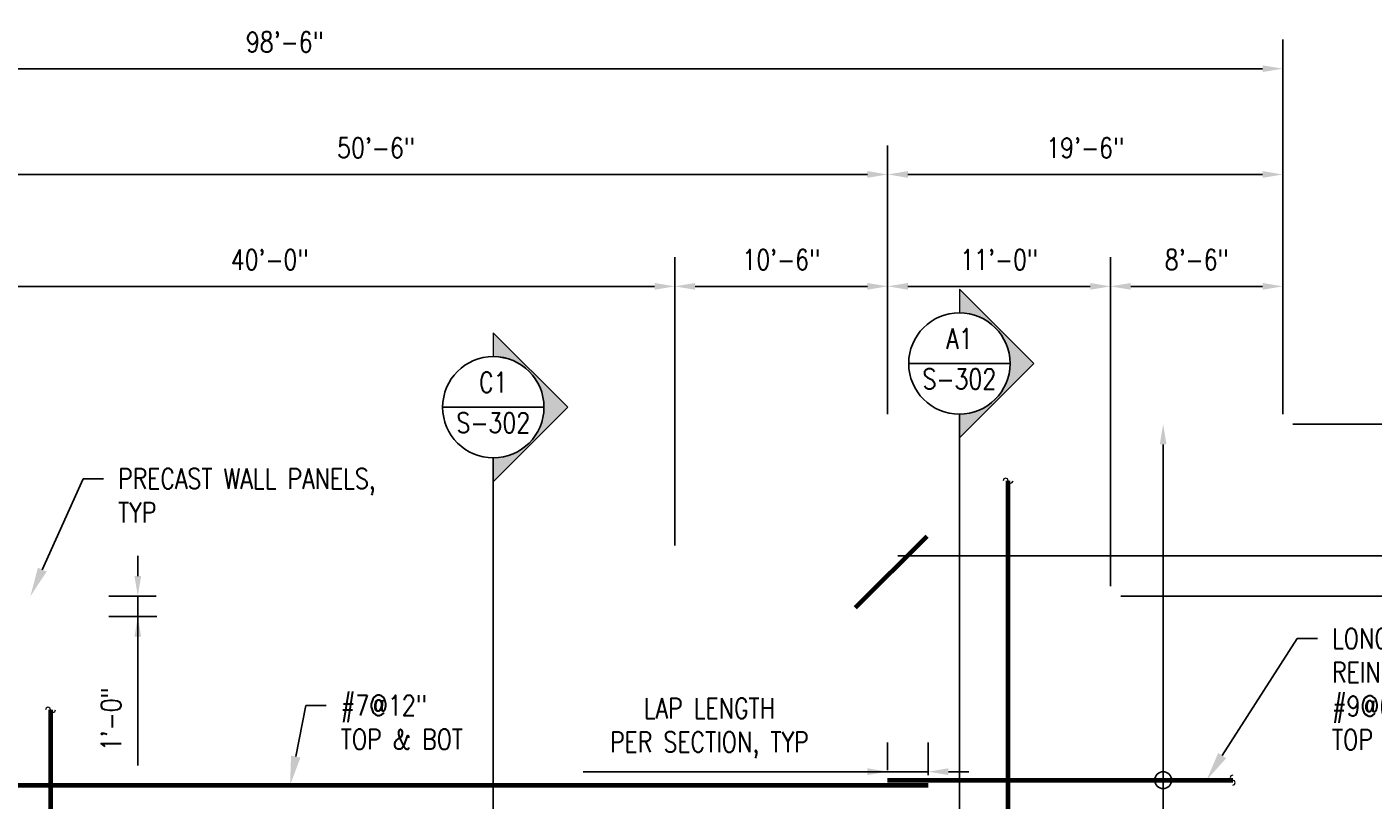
# Model space of a CAD drawing. Header units: inches. Extents: x -15987 to 28301, y -790 to 779.
# Tile 5 of 6: x 438 to 1235, y 41 to 499. Entities that reach past the tile are written whole.
import ezdxf
from ezdxf import colors
from ezdxf.entities.mleader import LeaderData, LeaderLine
from ezdxf.enums import TextEntityAlignment as Align
from ezdxf.math import Vec2, Vec3

# ---------------------------------------------------------------- set-up
doc = ezdxf.new("R2010")
doc.units = ezdxf.units.IN
doc.header["$MEASUREMENT"] = 0
doc.layers.add('S-ANNO-DIMS', color=1, linetype='Continuous')
doc.layers.add('S-ANNO-TEXT', color=2, linetype='Continuous')
doc.layers.add('S-ANNO-SYMB', color=2, linetype='Continuous', lineweight=25)
doc.layers.add('S-SLAB-RBAR', color=4, linetype='Continuous', lineweight=70)
doc.styles.add('Annotative', font='romans.shx', dxfattribs={"width": 0.8, "height": 0.125})
doc.styles.add('HDRSTD', font='romans.shx', dxfattribs={"height": 3})
doc.dimstyles.new('Annotative', dxfattribs={"dimscale": 0, "dimtxt": 0.125, "dimasz": 0.125, "dimexe": 0.179688, "dimexo": 0.0625, "dimgap": 0.09, "dimtad": 1, "dimdec": 3, "dimzin": 3, "dimdsep": 46, "dimlunit": 4, "dimtxsty": 'Annotative', "dimcen": 0.09, "dimclrt": 2, "dimazin": 2, "dimtfac": 1, "dimtdec": 3, "dimtmove": 1, "dimatfit": 3, "dimfxl": 1, "dimtfill": 1, "dimfrac": 2, "dimtolj": 1, "dimtzin": 0, "dimarcsym": 0})

# ---------------------------------------------------------------- blocks, each defined once
blk = doc.blocks.new('*D11')
at = {"layer": 'Defpoints', "color": 0, "transparency": 16777216}
for p in [(1182, 264), (1507.72, 264), (1182, -264)]:
    blk.add_point(p, dxfattribs=at)
at = {"layer": 'S-ANNO-DIMS', "color": 0, "lineweight": -2, "transparency": 16777216}
for p, q in [((1188, 264), (1524.97, 264)), ((1507.72, -252), (1507.72, 252)), ((1188, -264), (1524.97, -264))]:
    blk.add_line(p, q, dxfattribs=at)
at = {"layer": 'S-ANNO-DIMS', "color": 0, "transparency": 16777216}
for points in [[(1505.72, 252), (1509.72, 252), (1507.72, 264)], [(1505.72, -252), (1509.72, -252), (1507.72, -264)]]:
    blk.add_solid(points, dxfattribs=at)
at = {"layer": 'S-ANNO-DIMS', "color": 2, "transparency": 16777216, "insert": (1491.93, 0), "char_height": 12, "attachment_point": 5, "rotation": 90, "style": 'Annotative', "bg_fill": 3, "box_fill_scale": 1.25, "bg_fill_color": 256, "bg_fill_true_color": 13158600, "bg_fill_transparency": 0}
blk.add_mtext('\\A1;44\'-0"', dxfattribs=at)
blk = doc.blocks.new('*D16')
at = {"layer": 'Defpoints', "color": 0, "transparency": 16777216}
for p in [(948, 186), (1435.57, 186), (948, -186)]:
    blk.add_point(p, dxfattribs=at)
at = {"layer": 'S-ANNO-DIMS', "color": 0, "lineweight": -2, "transparency": 16777216}
for p, q in [((954, 186), (1345.47, 186)), ((1357.47, 186), (1361.83, 186)), ((1373.83, 186), (1452.82, 186)), ((1435.57, -174), (1435.57, 174)), ((954, -186), (1452.82, -186))]:
    blk.add_line(p, q, dxfattribs=at)
at = {"layer": 'S-ANNO-DIMS', "color": 0, "transparency": 16777216}
for points in [[(1433.57, 174), (1437.57, 174), (1435.57, 186)], [(1433.57, -174), (1437.57, -174), (1435.57, -186)]]:
    blk.add_solid(points, dxfattribs=at)
at = {"layer": 'S-ANNO-DIMS', "color": 2, "transparency": 16777216, "insert": (1419.79, 0), "char_height": 12, "attachment_point": 5, "rotation": 90, "style": 'Annotative', "bg_fill": 3, "box_fill_scale": 1.25, "bg_fill_color": 256, "bg_fill_true_color": 13158600, "bg_fill_transparency": 0}
blk.add_mtext('\\A1;31\'-0"', dxfattribs=at)
blk = doc.blocks.new('*D17')
at = {"layer": 'Defpoints', "color": 0, "transparency": 16777216}
for p in [(1182, 412), (948, 264), (1182, 264)]:
    blk.add_point(p, dxfattribs=at)
at = {"layer": 'S-ANNO-DIMS', "color": 0, "lineweight": -2, "transparency": 16777216}
for p, q in [((948, 270), (948, 429.25)), ((1182, 270), (1182, 429.25)), ((960, 412), (1170, 412))]:
    blk.add_line(p, q, dxfattribs=at)
at = {"layer": 'S-ANNO-DIMS', "color": 0, "transparency": 16777216}
for points in [[(960, 414), (960, 410), (948, 412)], [(1170, 414), (1170, 410), (1182, 412)]]:
    blk.add_solid(points, dxfattribs=at)
at = {"layer": 'S-ANNO-DIMS', "color": 2, "transparency": 16777216, "insert": (1065, 427.78), "char_height": 12, "attachment_point": 5, "style": 'Annotative', "bg_fill": 3, "box_fill_scale": 1.25, "bg_fill_color": 256, "bg_fill_true_color": 13158600, "bg_fill_transparency": 0}
blk.add_mtext('\\A1;19\'-6"', dxfattribs=at)
blk = doc.blocks.new('*D18')
at = {"layer": 'Defpoints', "color": 0, "transparency": 16777216}
for p in [(342, 412), (948, 264), (342, 186)]:
    blk.add_point(p, dxfattribs=at)
at = {"layer": 'S-ANNO-DIMS', "color": 0, "lineweight": -2, "transparency": 16777216}
for p, q in [((342, 192), (342, 429.25)), ((948, 270), (948, 429.25)), ((936, 412), (354, 412))]:
    blk.add_line(p, q, dxfattribs=at)
at = {"layer": 'S-ANNO-DIMS', "color": 0, "transparency": 16777216}
for points in [[(354, 414), (354, 410), (342, 412)], [(936, 414), (936, 410), (948, 412)]]:
    blk.add_solid(points, dxfattribs=at)
at = {"layer": 'S-ANNO-DIMS', "color": 2, "transparency": 16777216, "insert": (645, 427.78), "char_height": 12, "attachment_point": 5, "style": 'Annotative', "bg_fill": 3, "box_fill_scale": 1.25, "bg_fill_color": 256, "bg_fill_true_color": 13158600, "bg_fill_transparency": 0}
blk.add_mtext('\\A1;50\'-6"', dxfattribs=at)
blk = doc.blocks.new('*D20')
at = {"layer": 'Defpoints', "color": 0, "transparency": 16777216}
for p in [(1182, 474.67), (0, 343.83), (1182, 264)]:
    blk.add_point(p, dxfattribs=at)
at = {"layer": 'S-ANNO-DIMS', "color": 0, "lineweight": -2, "transparency": 16777216}
for p, q in [((0, 349.83), (0, 491.92)), ((1182, 270), (1182, 491.92)), ((12, 474.67), (1170, 474.67))]:
    blk.add_line(p, q, dxfattribs=at)
at = {"layer": 'S-ANNO-DIMS', "color": 0, "transparency": 16777216}
for points in [[(12, 476.67), (12, 472.67), (0, 474.67)], [(1170, 476.67), (1170, 472.67), (1182, 474.67)]]:
    blk.add_solid(points, dxfattribs=at)
at = {"layer": 'S-ANNO-DIMS', "color": 2, "transparency": 16777216, "insert": (591, 490.45), "char_height": 12, "attachment_point": 5, "style": 'Annotative', "bg_fill": 3, "box_fill_scale": 1.25, "bg_fill_color": 256, "bg_fill_true_color": 13158600, "bg_fill_transparency": 0}
blk.add_mtext('\\A1;98\'-6"', dxfattribs=at)
blk = doc.blocks.new('*D35')
at = {"layer": 'Defpoints', "color": 0, "transparency": 16777216}
for p in [(1080, 345.68), (1182, 264), (1080, 162)]:
    blk.add_point(p, dxfattribs=at)
at = {"layer": 'S-ANNO-DIMS', "color": 0, "lineweight": -2, "transparency": 16777216}
for p, q in [((1080, 168), (1080, 362.93)), ((1182, 270), (1182, 362.93)), ((1170, 345.68), (1092, 345.68))]:
    blk.add_line(p, q, dxfattribs=at)
at = {"layer": 'S-ANNO-DIMS', "color": 0, "transparency": 16777216}
for points in [[(1092, 347.68), (1092, 343.68), (1080, 345.68)], [(1170, 347.68), (1170, 343.68), (1182, 345.68)]]:
    blk.add_solid(points, dxfattribs=at)
at = {"layer": 'S-ANNO-DIMS', "color": 2, "transparency": 16777216, "insert": (1131, 361.46), "char_height": 12, "attachment_point": 5, "style": 'Annotative', "bg_fill": 3, "box_fill_scale": 1.25, "bg_fill_color": 256, "bg_fill_true_color": 13158600, "bg_fill_transparency": 0}
blk.add_mtext('\\A1;8\'-6"', dxfattribs=at)
blk = doc.blocks.new('*D36')
at = {"layer": 'Defpoints', "color": 0, "transparency": 16777216}
for p in [(948, 345.68), (948, 264), (1080, 162)]:
    blk.add_point(p, dxfattribs=at)
at = {"layer": 'S-ANNO-DIMS', "color": 0, "lineweight": -2, "transparency": 16777216}
for p, q in [((948, 270), (948, 362.93)), ((1080, 168), (1080, 362.93)), ((1068, 345.68), (960, 345.68))]:
    blk.add_line(p, q, dxfattribs=at)
at = {"layer": 'S-ANNO-DIMS', "color": 0, "transparency": 16777216}
for points in [[(960, 347.68), (960, 343.68), (948, 345.68)], [(1068, 347.68), (1068, 343.68), (1080, 345.68)]]:
    blk.add_solid(points, dxfattribs=at)
at = {"layer": 'S-ANNO-DIMS', "color": 2, "transparency": 16777216, "insert": (1014, 361.46), "char_height": 12, "attachment_point": 5, "style": 'Annotative', "bg_fill": 3, "box_fill_scale": 1.25, "bg_fill_color": 256, "bg_fill_true_color": 13158600, "bg_fill_transparency": 0}
blk.add_mtext('\\A1;11\'-0"', dxfattribs=at)
blk = doc.blocks.new('*D38')
at = {"layer": 'Defpoints', "color": 0, "transparency": 16777216}
for p in [(822, 345.68), (948, 264), (822, 186)]:
    blk.add_point(p, dxfattribs=at)
at = {"layer": 'S-ANNO-DIMS', "color": 0, "lineweight": -2, "transparency": 16777216}
for p, q in [((822, 192), (822, 362.93)), ((948, 270), (948, 362.93)), ((936, 345.68), (834, 345.68))]:
    blk.add_line(p, q, dxfattribs=at)
at = {"layer": 'S-ANNO-DIMS', "color": 0, "transparency": 16777216}
for points in [[(834, 347.68), (834, 343.68), (822, 345.68)], [(936, 347.68), (936, 343.68), (948, 345.68)]]:
    blk.add_solid(points, dxfattribs=at)
at = {"layer": 'S-ANNO-DIMS', "color": 2, "transparency": 16777216, "insert": (885, 361.46), "char_height": 12, "attachment_point": 5, "style": 'Annotative', "bg_fill": 3, "box_fill_scale": 1.25, "bg_fill_color": 256, "bg_fill_true_color": 13158600, "bg_fill_transparency": 0}
blk.add_mtext('\\A1;10\'-6"', dxfattribs=at)
blk = doc.blocks.new('*D39')
at = {"layer": 'Defpoints', "color": 0, "transparency": 16777216}
for p in [(342, 345.68), (342, 186), (822, 186)]:
    blk.add_point(p, dxfattribs=at)
at = {"layer": 'S-ANNO-DIMS', "color": 0, "lineweight": -2, "transparency": 16777216}
for p, q in [((342, 192), (342, 362.93)), ((822, 192), (822, 362.93)), ((810, 345.68), (354, 345.68))]:
    blk.add_line(p, q, dxfattribs=at)
at = {"layer": 'S-ANNO-DIMS', "color": 0, "transparency": 16777216}
for points in [[(354, 347.68), (354, 343.68), (342, 345.68)], [(810, 347.68), (810, 343.68), (822, 345.68)]]:
    blk.add_solid(points, dxfattribs=at)
at = {"layer": 'S-ANNO-DIMS', "color": 2, "transparency": 16777216, "insert": (582, 361.46), "char_height": 12, "attachment_point": 5, "style": 'Annotative', "bg_fill": 3, "box_fill_scale": 1.25, "bg_fill_color": 256, "bg_fill_true_color": 13158600, "bg_fill_transparency": 0}
blk.add_mtext('\\A1;40\'-0"', dxfattribs=at)
blk = doc.blocks.new('*D40')
at = {"layer": 'Defpoints', "color": 0, "transparency": 16777216}
for p in [(948, 186), (1367.83, 186), (1080, 162)]:
    blk.add_point(p, dxfattribs=at)
at = {"layer": 'S-ANNO-DIMS', "color": 0, "lineweight": -2, "transparency": 16777216}
for p, q in [((1332.79, 199.71), (1332.79, 255.85)), ((1367.83, 198), (1367.83, 210)), ((1367.83, 174), (1332.79, 199.71)), ((954, 186), (1385.08, 186)), ((1367.83, 162), (1367.83, 186)), ((1367.83, 162), (1367.83, 186)), ((1086, 162), (1385.08, 162)), ((1367.83, 150), (1367.83, 138))]:
    blk.add_line(p, q, dxfattribs=at)
at = {"layer": 'S-ANNO-DIMS', "color": 0, "transparency": 16777216}
for points in [[(1365.83, 198), (1369.83, 198), (1367.83, 186)], [(1365.83, 150), (1369.83, 150), (1367.83, 162)]]:
    blk.add_solid(points, dxfattribs=at)
at = {"layer": 'S-ANNO-DIMS', "color": 2, "transparency": 16777216, "insert": (1317.01, 227.78), "char_height": 12, "attachment_point": 5, "rotation": 90, "style": 'Annotative', "bg_fill": 3, "box_fill_scale": 1.25, "bg_fill_color": 256, "bg_fill_true_color": 13158600, "bg_fill_transparency": 0}
blk.add_mtext('\\A1;2\'-0"', dxfattribs=at)
blk = doc.blocks.new('ELEVARROW')
at = {"lineweight": 9}
h = blk.add_hatch(color=256, dxfattribs=at)
edge = h.paths.add_edge_path(flags=0)
edge.add_line((0.4598, 0), (0.3125, 0))
edge.add_arc((0, 0), 0.3125, 360, 540)
edge.add_line((-0.3125, 0), (-0.4598, 0))
edge.add_line((-0.4598, 0), (0, 0.4598))
edge.add_line((0, 0.4598), (0.4598, 0))
at = {"lineweight": 13}
blk.add_lwpolyline([(-0.4598, 0), (-0.3125, 0, -1), (0.3125, 0), (0.4598, 0), (0, 0.4598)], format="xyb", close=True, dxfattribs=at)
blk = doc.blocks.new('Sectrinew')
at = {"lineweight": 9}
blk.add_hatch(color=256, dxfattribs=at).paths.add_polyline_path([(0, 0.125), (0, 0), (-0.0625, 0), (-0.0625, 0.125)], flags=0)
for p, q in [((0, 0.125), (-0.0625, 0.125)), ((-0.0625, 0.125), (-0.0625, 0)), ((0, 0), (0, 0.125)), ((-0.0625, 0), (0, 0))]:
    blk.add_line(p, q, dxfattribs=at)
blk = doc.blocks.new('*U42')
at = {"layer": 'S-ANNO-SYMB'}
for p, q in [((-0.3125, 0), (0.3125, 0)), ((0, -0.3125), (0, -5.7227))]:
    blk.add_line(p, q, dxfattribs=at)
blk.add_ellipse((0, 0), major_axis=(0.221, -0.221), ratio=1, start_param=5.497787, end_param=11.780972, dxfattribs=at)
at = {"layer": 'S-ANNO-SYMB', "zscale": 0.03125, "rotation": 270}
for name, p in [('ELEVARROW', (0, 0)), ('Sectrinew', (0, -5.7227))]:
    blk.add_blockref(name, p, dxfattribs=at)
at = {"layer": 'S-ANNO-TEXT', "style": 'HDRSTD'}
for tag, p in [('DET_NO', (0, 0.0913)), ('REFSHT', (0, -0.0962))]:
    blk.add_attdef(tag, text='', height=0.1, dxfattribs=at).set_placement(p, align=Align.MIDDLE_CENTER)
blk = doc.blocks.new('*U43')
at = {"layer": 'S-ANNO-SYMB'}
for p, q in [((-0.3125, 0), (0.3125, 0)), ((0, -0.3125), (0, -5.9929))]:
    blk.add_line(p, q, dxfattribs=at)
blk.add_ellipse((0, 0), major_axis=(0.221, -0.221), ratio=1, start_param=5.497787, end_param=11.780972, dxfattribs=at)
at = {"layer": 'S-ANNO-SYMB', "zscale": 0.03125, "rotation": 270}
for name, p in [('ELEVARROW', (0, 0)), ('Sectrinew', (0, -5.9929))]:
    blk.add_blockref(name, p, dxfattribs=at)
at = {"layer": 'S-ANNO-TEXT', "style": 'HDRSTD'}
for tag, p in [('DET_NO', (0, 0.0913)), ('REFSHT', (0, -0.0962))]:
    blk.add_attdef(tag, text='', height=0.1, dxfattribs=at).set_placement(p, align=Align.MIDDLE_CENTER)
blk = doc.blocks.new('*D47')
at = {"layer": 'Defpoints', "color": 0, "transparency": 16777216}
for p in [(1182, 264), (948, 186), (1435.57, 186)]:
    blk.add_point(p, dxfattribs=at)
at = {"layer": 'S-ANNO-DIMS', "color": 0, "lineweight": -2, "transparency": 16777216}
for p, q in [((1188, 264), (1452.82, 264)), ((1435.57, 252), (1435.57, 198)), ((954, 186), (1345.47, 186)), ((1357.47, 186), (1361.83, 186)), ((1373.83, 186), (1452.82, 186))]:
    blk.add_line(p, q, dxfattribs=at)
at = {"layer": 'S-ANNO-DIMS', "color": 0, "transparency": 16777216}
for points in [[(1433.57, 252), (1437.57, 252), (1435.57, 264)], [(1433.57, 198), (1437.57, 198), (1435.57, 186)]]:
    blk.add_solid(points, dxfattribs=at)
at = {"layer": 'S-ANNO-DIMS', "color": 2, "transparency": 16777216, "insert": (1419.79, 225), "char_height": 12, "attachment_point": 5, "rotation": 90, "style": 'Annotative', "bg_fill": 3, "box_fill_scale": 1.25, "bg_fill_color": 256, "bg_fill_true_color": 13158600, "bg_fill_transparency": 0}
blk.add_mtext('\\A1;6\'-6"', dxfattribs=at)
blk = doc.blocks.new('*D49')
at = {"layer": 'Defpoints', "color": 0, "transparency": 16777216}
for p in [(503.95, 162), (520.75, 162), (521.2, 150)]:
    blk.add_point(p, dxfattribs=at)
at = {"layer": 'S-ANNO-DIMS', "color": 0, "lineweight": -2, "transparency": 16777216}
for p, q in [((503.95, 174), (503.95, 186)), ((514.75, 162), (486.7, 162)), ((503.95, 150), (503.95, 162)), ((503.95, 150), (503.95, 162)), ((515.2, 150), (486.7, 150)), ((503.95, 61.77), (503.95, 150)), ((503.95, 138), (503.95, 126))]:
    blk.add_line(p, q, dxfattribs=at)
at = {"layer": 'S-ANNO-DIMS', "color": 0, "transparency": 16777216}
for points in [[(501.95, 174), (505.95, 174), (503.95, 162)], [(501.95, 138), (505.95, 138), (503.95, 150)]]:
    blk.add_solid(points, dxfattribs=at)
at = {"layer": 'S-ANNO-DIMS', "color": 2, "transparency": 16777216, "insert": (488.16, 89.16), "char_height": 12, "attachment_point": 5, "rotation": 90, "style": 'Annotative', "bg_fill": 3, "box_fill_scale": 1.25, "bg_fill_color": 256, "bg_fill_true_color": 13158600, "bg_fill_transparency": 0}
blk.add_mtext('\\A1;1\'-0"', dxfattribs=at)
blk = doc.blocks.new('*D52')
at = {"layer": 'Defpoints', "color": 0, "transparency": 16777216}
for p in [(1111.14, 264), (1111.14, -264), (1111.14, -264)]:
    blk.add_point(p, dxfattribs=at)
at = {"layer": 'S-ANNO-DIMS', "color": 0, "lineweight": -2, "transparency": 16777216}
for p, q in [((1111.14, 252), (1111.14, -252)), ((1117.14, -264), (1128.39, -264))]:
    blk.add_line(p, q, dxfattribs=at)
at = {"layer": 'S-ANNO-DIMS', "color": 0, "transparency": 16777216}
for points in [[(1109.14, 252), (1113.14, 252), (1111.14, 264)], [(1109.14, -252), (1113.14, -252), (1111.14, -264)]]:
    blk.add_solid(points, dxfattribs=at)
blk = doc.blocks.new('*D53')
at = {"layer": 'Defpoints', "color": 0, "transparency": 16777216}
for p in [(948, 58.05), (948, 53), (972, 50)]:
    blk.add_point(p, dxfattribs=at)
at = {"layer": 'S-ANNO-DIMS', "color": 0, "lineweight": -2, "transparency": 16777216}
for p, q in [((948, 59), (948, 75.3)), ((972, 56), (972, 75.3)), ((767.67, 58.05), (948, 58.05)), ((936, 58.05), (924, 58.05)), ((972, 58.05), (948, 58.05)), ((972, 58.05), (948, 58.05)), ((984, 58.05), (996, 58.05))]:
    blk.add_line(p, q, dxfattribs=at)
at = {"layer": 'S-ANNO-DIMS', "color": 0, "transparency": 16777216}
for points in [[(936, 60.05), (936, 56.05), (948, 58.05)], [(984, 60.05), (984, 56.05), (972, 58.05)]]:
    blk.add_solid(points, dxfattribs=at)
at = {"layer": 'S-ANNO-DIMS', "color": 2, "transparency": 16777216, "insert": (842.37, 83.83), "char_height": 12, "width": 150.9169, "attachment_point": 5, "style": 'Annotative', "bg_fill": 3, "box_fill_scale": 1.25, "bg_fill_color": 256, "bg_fill_true_color": 13158600, "bg_fill_transparency": 0}
blk.add_mtext('\\A1;LAP LENGTH\\PPER SECTION, TYP', dxfattribs=at)
blk = doc.blocks.new('*D56')
at = {"layer": 'Defpoints', "color": 0, "transparency": 16777216}
for p in [(1080, 162), (1367.83, 162), (1080, -162)]:
    blk.add_point(p, dxfattribs=at)
at = {"layer": 'S-ANNO-DIMS', "color": 0, "lineweight": -2, "transparency": 16777216}
for p, q in [((1086, 162), (1361.83, 162)), ((1373.83, 162), (1385.08, 162)), ((1367.83, -150), (1367.83, 150)), ((1086, -162), (1385.08, -162))]:
    blk.add_line(p, q, dxfattribs=at)
at = {"layer": 'S-ANNO-DIMS', "color": 0, "transparency": 16777216}
for points in [[(1365.83, 150), (1369.83, 150), (1367.83, 162)], [(1365.83, -150), (1369.83, -150), (1367.83, -162)]]:
    blk.add_solid(points, dxfattribs=at)
at = {"layer": 'S-ANNO-DIMS', "color": 2, "transparency": 16777216, "insert": (1352.05, 0), "char_height": 12, "attachment_point": 5, "rotation": 90, "style": 'Annotative', "bg_fill": 3, "box_fill_scale": 1.25, "bg_fill_color": 256, "bg_fill_true_color": 13158600, "bg_fill_transparency": 0}
blk.add_mtext('\\A1;27\'-0"', dxfattribs=at)

msp = doc.modelspace()

# ---------------------------------------------------------------- linework, layer by layer
at = {"layer": 'S-ANNO-SYMB', "linetype": 'Continuous', "lineweight": 0}
for centre, start, end in [((450.7635, 94.7435), 0, 180), ((453.6831, 94.7435), 180, 0)]:
    msp.add_arc(centre, 1.4598, start, end, dxfattribs=at)
at = {"layer": 'S-SLAB-RBAR'}
msp.add_line((452.2233, 94.7435), (452.2233, -76.8266), dxfattribs=at)

# ---------------------------------------------------------------- dimensions: what is measured, and where the dimension line sits
at = {"layer": 'S-ANNO-DIMS'}
dim = msp.add_linear_dim(base=(1507.7166, 264), p1=(1182, -264), p2=(1182, 264), angle=90, dimstyle='Annotative', override={"dimpost": '\\X'}, dxfattribs=at)
dim.commit()
dim.dimension.update_dxf_attribs({"geometry": '*D11', "text_midpoint": (1491.9337, 0)})

# ---------------------------------------------------------------- next in the draw order: dimensions: what is measured, and where the dimension line sits
dim = msp.add_linear_dim(base=(1182, 411.9966), p1=(948, 264), p2=(1182, 264), dimstyle='Annotative', override={"dimpost": '\\X'}, dxfattribs=at)
dim.commit()
dim.dimension.update_dxf_attribs({"geometry": '*D17', "text_midpoint": (1065, 427.7795)})
dim = msp.add_linear_dim(base=(1435.568, 186), p1=(948, -186), p2=(948, 186), angle=90, dimstyle='Annotative', override={"dimpost": '\\X'}, dxfattribs=at)
dim.commit()
dim.dimension.update_dxf_attribs({"geometry": '*D16', "text_midpoint": (1419.7851, 0)})

# ---------------------------------------------------------------- next in the draw order: linework, layer by layer
at = {"layer": 'S-ANNO-SYMB', "linetype": 'Continuous', "lineweight": 0}
for centre, start, end in [((1152.3271, 54.4625), 90, 270), ((1152.3271, 51.5429), 270, 90)]:
    msp.add_arc(centre, 1.4598, start, end, dxfattribs=at)
at = {"layer": 'S-SLAB-RBAR'}
for p, q in [((56.776, 50.0027), (972, 50.0027)), ((948, 53.0027), (1152.3271, 53.0027))]:
    msp.add_line(p, q, dxfattribs=at)

# ---------------------------------------------------------------- next in the draw order: dimensions: what is measured, and where the dimension line sits
at = {"layer": 'S-ANNO-DIMS'}
dim = msp.add_linear_dim(base=(342, 411.9966), p1=(948, 264), p2=(342, 186), dimstyle='Annotative', override={"dimpost": '\\X'}, dxfattribs=at)
dim.commit()
dim.dimension.update_dxf_attribs({"geometry": '*D18', "text_midpoint": (645, 427.7795)})

# ---------------------------------------------------------------- next in the draw order: dimensions: what is measured, and where the dimension line sits
dim = msp.add_linear_dim(base=(1182, 474.6667), p1=(0, 343.8306), p2=(1182, 264), dimstyle='Annotative', override={"dimpost": '\\X'}, dxfattribs=at)
dim.commit()
dim.dimension.update_dxf_attribs({"geometry": '*D20', "text_midpoint": (591, 490.4495)})

# ---------------------------------------------------------------- next in the draw order: dimensions: what is measured, and where the dimension line sits
dim = msp.add_linear_dim(base=(1080, 345.6814), p1=(1182, 264), p2=(1080, 162), dimstyle='Annotative', override={"dimpost": '\\X'}, dxfattribs=at)
dim.commit()
dim.dimension.update_dxf_attribs({"geometry": '*D35', "text_midpoint": (1131, 361.4643)})

# ---------------------------------------------------------------- next in the draw order: dimensions: what is measured, and where the dimension line sits
dim = msp.add_linear_dim(base=(948, 345.6814), p1=(1080, 162), p2=(948, 264), dimstyle='Annotative', override={"dimpost": '\\X'}, dxfattribs=at)
dim.commit()
dim.dimension.update_dxf_attribs({"geometry": '*D36', "text_midpoint": (1014, 361.4643)})

# ---------------------------------------------------------------- next in the draw order: dimensions: what is measured, and where the dimension line sits
dim = msp.add_linear_dim(base=(822, 345.6814), p1=(948, 264), p2=(822, 186), dimstyle='Annotative', override={"dimpost": '\\X'}, dxfattribs=at)
dim.commit()
dim.dimension.update_dxf_attribs({"geometry": '*D38', "text_midpoint": (885, 361.4643)})

# ---------------------------------------------------------------- next in the draw order: dimensions: what is measured, and where the dimension line sits
dim = msp.add_linear_dim(base=(342, 345.6814), p1=(822, 186), p2=(342, 186), dimstyle='Annotative', override={"dimpost": '\\X'}, dxfattribs=at)
dim.commit()
dim.dimension.update_dxf_attribs({"geometry": '*D39', "text_midpoint": (582, 361.4643)})
dim = msp.add_linear_dim(base=(1367.8285, 186), p1=(1080, 162), p2=(948, 186), angle=90, dimstyle='Annotative', override={"dimpost": '\\X'}, dxfattribs=at)
dim.commit()
dim.dimension.update_dxf_attribs({"geometry": '*D40', "text_midpoint": (1332.7891, 208.3503), "dimtype": 160})

# ---------------------------------------------------------------- next in the draw order: block references
at = {"layer": 'S-ANNO-SYMB'}
ref = msp.add_blockref('*U43', (990.4807, 299.961), dxfattribs=dict(at, xscale=96, yscale=96, zscale=96))
ref.add_attrib('REFSHT', 'S-302', dxfattribs={"layer": '0', "color": 1, "height": 12, "style": 'Annotative', "width": 0.800781}).set_placement((990.4807, 290.7301), align=Align.MIDDLE_CENTER)
ref.add_attrib('DET_NO', 'A1', dxfattribs={"layer": '0', "color": 1, "height": 12, "style": 'Annotative', "width": 0.800781}).set_placement((990.4807, 308.7231), align=Align.CENTER)
ref = msp.add_blockref('*U42', (714.4807, 274.0229), dxfattribs=dict(at, xscale=96, yscale=96, zscale=96))
ref.add_attrib('REFSHT', 'S-302', dxfattribs={"layer": '0', "color": 1, "height": 12, "style": 'Annotative', "width": 0.800781}).set_placement((714.4807, 264.792), align=Align.MIDDLE_CENTER)
ref.add_attrib('DET_NO', 'C1', dxfattribs={"layer": '0', "color": 1, "height": 12, "style": 'Annotative', "width": 0.800781}).set_placement((714.4807, 282.785), align=Align.CENTER)

# ---------------------------------------------------------------- next in the draw order: leaders
at = {"layer": 'S-ANNO-TEXT'}
ml = msp.add_multileader_mtext('Standard', dxfattribs=at)
ml.set_content('PRECAST WALL PANELS,\\PTYP', color=2, style='Annotative')
ml.set_leader_properties(color=1)
ml.build(insert=Vec2(0, 0))
ml.multileader.update_dxf_attribs({"dogleg_length": 0.125, "arrow_head_size": 17.28, "scale": 96})
ctx = ml.context
ctx.base_point, ctx.scale, ctx.char_height, ctx.arrow_head_size, ctx.landing_gap_size, ctx.plane_origin = Vec3(483.5684, 231.6646), 96, 12, 17.28, 8.64, Vec3(443.3164, 138)
notes = []
notes.append((ctx, [(0, (1, 1, 0), (471.5684, 231.6646), (1, 0), 12, [(0, [(440.3122, 162)], 0, [])])]))
ctx.mtext.insert, ctx.mtext.flow_direction = Vec3(492.2084, 237.6646), 5
ml = msp.add_multileader_mtext('Standard', dxfattribs=at)
ml.set_content('LONGITUDINAL\\PREINFORCEMENT\\P#9@6" OC,\\PTOP & BOT', color=2, style='Annotative')
ml.set_leader_properties(color=1)
ml.build(insert=Vec2(0, 0))
ml.multileader.update_dxf_attribs({"dogleg_length": 0.125, "arrow_head_size": 17.28, "scale": 96})
ctx = ml.context
ctx.base_point, ctx.scale, ctx.char_height, ctx.arrow_head_size, ctx.landing_gap_size, ctx.plane_origin = Vec3(1202.4643, 136.9618), 96, 12, 17.28, 8.64, Vec3(1056.6704, -29.4593)
notes.append((ctx, [(0, (1, 1, 0), (1190.4643, 136.9618), (1, 0), 12, [(0, [(1136.8164, 53.0027)], 0, [])])]))
ctx.mtext.insert, ctx.mtext.width, ctx.mtext.flow_direction = Vec3(1211.1043, 142.9618), 282.187932, 5
for ctx, leaders in notes:
    for number, flags, end, landing, length, lines in leaders:
        leader = LeaderData()
        leader.index, (leader.has_last_leader_line, leader.has_dogleg_vector, leader.attachment_direction) = number, flags
        leader.last_leader_point, leader.dogleg_vector, leader.dogleg_length = Vec3(end), Vec3(landing), length
        for number, points, colour, breaks in lines:
            line = LeaderLine()
            line.index, line.vertices, line.color, line.breaks = number, Vec3.list(points), colors.encode_raw_color(colour), breaks
            leader.lines.append(line)
        ctx.leaders.append(leader)

# ---------------------------------------------------------------- next in the draw order: dimensions: what is measured, and where the dimension line sits
at = {"layer": 'S-ANNO-DIMS'}
dim = msp.add_linear_dim(base=(1435.568, 186), p1=(1182, 264), p2=(948, 186), angle=270, dimstyle='Annotative', override={"dimpost": '\\X'}, dxfattribs=at)
dim.commit()
dim.dimension.update_dxf_attribs({"geometry": '*D47', "text_midpoint": (1419.7851, 225)})
dim = msp.add_linear_dim(base=(503.947, 162), p1=(521.197, 150), p2=(520.7483, 162), angle=90, dimstyle='Annotative', override={"dimpost": '\\X'}, dxfattribs=at)
dim.commit()
dim.dimension.update_dxf_attribs({"geometry": '*D49', "text_midpoint": (503.947, 89.1561), "dimtype": 160})
dim = msp.add_linear_dim(base=(948, 58.048), p1=(972, 50.0027), p2=(948, 53.0027), text='LAP LENGTH\\PPER SECTION, TYP', dimstyle='Annotative', override={"dimpost": '\\X'}, dxfattribs=at)
dim.commit()
dim.dimension.update_dxf_attribs({"geometry": '*D53', "text_midpoint": (842.3668, 85.8877), "dimtype": 160})

# ---------------------------------------------------------------- next in the draw order: linework, layer by layer
at = {"layer": 'S-ANNO-SYMB', "linetype": 'Continuous', "lineweight": 0}
for centre, start, end in [((1017.8744, 230.5073), 0, 180), ((1020.7941, 230.5073), 180, 0)]:
    msp.add_arc(centre, 1.4598, start, end, dxfattribs=at)
at = {"layer": 'S-SLAB-RBAR'}
for p, q in [((1019.3342, -230.5073), (1019.3342, 230.5073)), ((928.996, 155.2918), (971.4224, 197.7182))]:
    msp.add_line(p, q, dxfattribs=at)

# ---------------------------------------------------------------- next in the draw order: dimensions: what is measured, and where the dimension line sits
at = {"layer": 'S-ANNO-DIMS'}
dim = msp.add_linear_dim(base=(1111.1377, -264), p1=(1111.1377, 264), p2=(1111.1377, -264), angle=90, text=' ', dimstyle='Annotative', override={"dimpost": '\\X', "dimse1": 1, "dimse2": 0}, dxfattribs=at)
dim.commit()
dim.dimension.update_dxf_attribs({"geometry": '*D52', "text_midpoint": (1111.1377, 0)})

# ---------------------------------------------------------------- next in the draw order: leaders
at = {"layer": 'S-ANNO-TEXT'}
ml = msp.add_multileader_mtext('Standard', dxfattribs=at)
ml.set_content('#7@12"\\PTOP & BOT', color=2, style='Annotative')
ml.set_leader_properties(color=1)
ml.build(insert=Vec2(0, 0))
ml.multileader.update_dxf_attribs({"dogleg_length": 0.125, "arrow_head_size": 17.28, "scale": 96})
ctx = ml.context
ctx.base_point, ctx.scale, ctx.char_height, ctx.arrow_head_size, ctx.landing_gap_size, ctx.plane_origin = Vec3(615.4879, 97.3085), 96, 12, 17.28, 8.64, Vec3(471.6533, -137.2111)
notes = []
notes.append((ctx, [(0, (1, 1, 0), (603.4879, 97.3085), (1, 0), 12, [(1, [(594.1163, 50.0027)], 0, [])])]))
ctx.mtext.insert, ctx.mtext.width, ctx.mtext.flow_direction = Vec3(624.1279, 103.3085), 86.651978, 5
for ctx, leaders in notes:
    for number, flags, end, landing, length, lines in leaders:
        leader = LeaderData()
        leader.index, (leader.has_last_leader_line, leader.has_dogleg_vector, leader.attachment_direction) = number, flags
        leader.last_leader_point, leader.dogleg_vector, leader.dogleg_length = Vec3(end), Vec3(landing), length
        for number, points, colour, breaks in lines:
            line = LeaderLine()
            line.index, line.vertices, line.color, line.breaks = number, Vec3.list(points), colors.encode_raw_color(colour), breaks
            leader.lines.append(line)
        ctx.leaders.append(leader)

# ---------------------------------------------------------------- next in the draw order: dimensions: what is measured, and where the dimension line sits
at = {"layer": 'S-ANNO-DIMS'}
dim = msp.add_linear_dim(base=(1367.8285, 162), p1=(1080, -162), p2=(1080, 162), angle=90, dimstyle='Annotative', override={"dimpost": '\\X'}, dxfattribs=at)
dim.commit()
dim.dimension.update_dxf_attribs({"geometry": '*D56', "text_midpoint": (1352.0456, 0)})

# ---------------------------------------------------------------- next in the draw order: linework, layer by layer
at = {"layer": 'S-ANNO-TEXT', "color": 1}
msp.add_circle((1111.1377, 53.0027), 5, dxfattribs=at)

doc.saveas('drawing.dxf')
